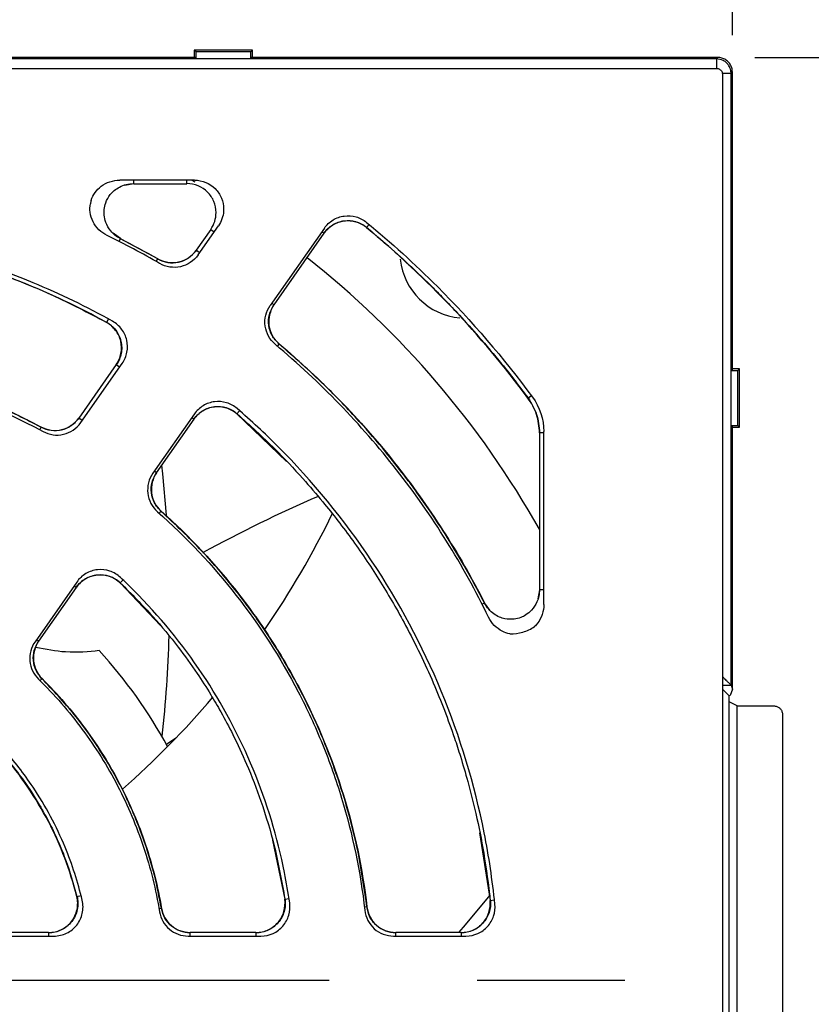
# Model space of a CAD drawing. Header units: millimetres. Extents: x 13 to 559, y 0 to 388.
# Tile 13 of 17: x 245 to 272, y 183 to 217. Entities that reach past the tile are written whole.
import ezdxf

# ---------------------------------------------------------------- set-up
doc = ezdxf.new("R2010")
doc.units = ezdxf.units.MM
doc.linetypes.add('SLD-Center', pattern=[30.48, 15.24, -5.08, 5.08, -5.08])
doc.linetypes.add('SLD-Solid', pattern=[0])
doc.layers.add('CENTER', color=40, linetype='SLD-Center')
doc.layers.add('DIMENSIONS', color=140, linetype='SLD-Solid', lineweight=25)
doc.styles.add('SLDTEXTSTYLE0', font='GOTHIC.TTF', dxfattribs={"width": 0.913})
doc.dimstyles.new('SLDDIMSTYLE0', dxfattribs={"dimtxt": 4.7625, "dimasz": 6.35, "dimexe": 0, "dimexo": 0.0625, "dimgap": 1.190625, "dimtad": 0, "dimtih": 1, "dimtoh": 1, "dimdec": 1, "dimrnd": 1e-09, "dimzin": 12, "dimdsep": 46, "dimtxsty": 'SLDTEXTSTYLE0', "dimsah": 1, "dimcen": 0.09, "dimadec": 0, "dimazin": 3, "dimtfac": 1, "dimtdec": 1, "dimtofl": 0, "dimtmove": 0, "dimatfit": 3, "dimfxl": 0, "dimfrac": 2, "dimtolj": 1, "dimtzin": 12, "dimarcsym": 0})

# ---------------------------------------------------------------- blocks, each defined once
blk = doc.blocks.new('_D')
at = {"layer": 'DIMENSIONS'}
for p, q in [((270.483, 215.699), (302.616, 215.699)), ((299.441, 215.699), (299.441, 191.826)), ((293.283, 184.701), (291.832, 184.701)), ((291.832, 184.701), (291.832, 177.14)), ((305.6, 184.701), (307.051, 184.701)), ((307.051, 184.701), (307.051, 177.14)), ((291.832, 177.14), (293.283, 177.14)), ((307.051, 177.14), (305.6, 177.14)), ((299.441, 152.299), (299.441, 176.173)), ((270.483, 152.299), (302.616, 152.299))]:
    blk.add_line(p, q, dxfattribs=at)
for points in [[(299.441, 215.699), (297.854, 209.349), (301.029, 209.349)], [(299.441, 152.299), (301.029, 158.649), (297.854, 158.649)]]:
    blk.add_solid(points, dxfattribs=at)
at = {"layer": 'DIMENSIONS', "char_height": 4.7625, "attachment_point": 1, "style": 'SLDTEXTSTYLE0'}
for s, insert in [('63.4', (293.283, 191.751)), ('2.50', (293.283, 183.223))]:
    blk.add_mtext(s, dxfattribs=dict(at, insert=insert))
blk = doc.blocks.new('_D_3')
at = {"layer": 'DIMENSIONS'}
for p, q in [((137.213, 216.469), (137.213, 248.753)), ((269.713, 216.469), (269.713, 248.753)), ((197.305, 246.279), (195.854, 246.279)), ((195.854, 246.279), (195.854, 238.719)), ((209.621, 246.279), (211.073, 246.279)), ((211.073, 246.279), (211.073, 238.719)), ((137.213, 245.578), (193.438, 245.578)), ((269.713, 245.578), (213.489, 245.578)), ((195.854, 238.719), (197.305, 238.719)), ((211.073, 238.719), (209.621, 238.719))]:
    blk.add_line(p, q, dxfattribs=at)
for points in [[(137.213, 245.578), (143.563, 243.99), (143.563, 247.165)], [(269.713, 245.578), (263.363, 247.165), (263.363, 243.99)]]:
    blk.add_solid(points, dxfattribs=at)
at = {"layer": 'DIMENSIONS', "char_height": 4.7625, "attachment_point": 1, "style": 'SLDTEXTSTYLE0'}
for s, insert in [('132.5', (195.546, 253.33)), ('5.22', (197.305, 244.802))]:
    blk.add_mtext(s, dxfattribs=dict(at, insert=insert))
blk = doc.blocks.new('SW_CENTERMARKSYMBOL_2')
at = {"layer": 'CENTER', "color": 0}
blk.add_line((5.08, 0), (34.14, 0), dxfattribs=at)

msp = doc.modelspace()

# ---------------------------------------------------------------- linework, layer by layer
for p, q in [((251.213, 215.949), (251.213, 215.699)), ((251.273, 215.89), (251.213, 215.949)), ((253.213, 215.949), (251.213, 215.949)), ((251.273, 215.654), (251.273, 215.89)), ((253.154, 215.89), (251.273, 215.89)), ((253.213, 215.949), (253.154, 215.89)), ((253.154, 215.654), (253.154, 215.89)), ((253.213, 215.699), (253.213, 215.949)), ((269.168, 215.654), (137.759, 215.654)), ((251.25, 215.699), (220.177, 215.699)), ((251.273, 215.654), (251.25, 215.699)), ((253.154, 215.654), (251.273, 215.654)), ((253.177, 215.699), (253.154, 215.654)), ((269.213, 215.699), (253.177, 215.699)), ((269.213, 215.699), (269.168, 215.654)), ((269.168, 215.654), (269.168, 215.326)), ((137.818, 215.326), (269.171, 215.326)), ((269.668, 215.154), (269.369, 215.154)), ((269.713, 215.199), (269.668, 215.154)), ((269.668, 194.136), (269.668, 215.154)), ((269.713, 204.963), (269.713, 215.199)), ((269.371, 215.126), (269.371, 152.873)), ((251.222, 211.485), (248.65, 211.485)), ((249.129, 211.364), (249.129, 211.485)), ((250.96, 211.364), (250.96, 211.485)), ((251.127, 211.485), (251.234, 211.424)), ((248.82, 211.317), (249.129, 211.365)), ((249.129, 211.364), (250.96, 211.364)), ((251.778, 209.793), (251.274, 209.075)), ((251.342, 208.915), (252.04, 209.913)), ((251.778, 209.793), (251.898, 209.71)), ((255.685, 209.836), (253.823, 207.178)), ((257.222, 209.965), (257.133, 209.857)), ((248.676, 209.476), (248.422, 209.659)), ((248.628, 209.382), (248.676, 209.476)), ((249.957, 208.777), (248.674, 209.472)), ((253.954, 207.198), (255.678, 209.661)), ((255.6, 209.715), (255.678, 209.661)), ((251.394, 208.991), (251.274, 209.075)), ((249.907, 208.691), (249.96, 208.782)), ((253.954, 207.198), (253.876, 207.253)), ((248.258, 206.716), (248.192, 206.598)), ((254.126, 205.859), (254.064, 205.786)), ((254.126, 205.859), (254.128, 205.862)), ((248.527, 205.151), (247.238, 203.311)), ((247.307, 203.154), (248.734, 205.191)), ((248.527, 205.151), (248.647, 205.067)), ((269.668, 204.94), (269.713, 204.963)), ((269.668, 203.059), (269.668, 204.94)), ((269.668, 204.94), (269.904, 204.94)), ((269.963, 204.999), (269.713, 204.999)), ((269.904, 204.94), (269.963, 204.999)), ((269.904, 203.059), (269.904, 204.94)), ((269.963, 202.999), (269.963, 204.999)), ((262.691, 204.001), (262.686, 203.997)), ((262.691, 204.001), (262.802, 204.084)), ((251.216, 203.453), (249.789, 201.416)), ((251.129, 203.329), (251.207, 203.275)), ((252.773, 203.561), (252.681, 203.455)), ((252.681, 203.455), (254.386, 201.821)), ((245.898, 202.911), (245.948, 203.004)), ((247.358, 203.227), (247.238, 203.311)), ((249.918, 201.434), (251.207, 203.275)), ((269.713, 203.036), (269.668, 203.059)), ((269.668, 203.059), (269.904, 203.059)), ((269.713, 193.999), (269.713, 203.036)), ((269.713, 202.999), (269.963, 202.999)), ((269.963, 202.999), (269.904, 203.059)), ((263.078, 202.808), (263.078, 197.415)), ((263.23, 202.808), (263.078, 202.808)), ((263.23, 196.905), (263.23, 202.848)), ((249.918, 201.434), (249.84, 201.489)), ((250.005, 200.042), (250.072, 200.117)), ((247.172, 197.678), (245.737, 195.629)), ((248.762, 197.75), (248.665, 197.647)), ((248.665, 197.647), (250.049, 196.18)), ((245.863, 195.643), (247.16, 197.495)), ((247.082, 197.55), (247.16, 197.495)), ((263.078, 197.415), (263.03, 197.105)), ((263.23, 197.415), (263.078, 197.415)), ((261.108, 196.921), (261.19, 196.963)), ((261.373, 196.708), (261.19, 196.962)), ((245.863, 195.643), (245.785, 195.697)), ((245.974, 194.357), (245.909, 194.291)), ((245.974, 194.357), (245.978, 194.361)), ((269.371, 194.137), (269.667, 194.137)), ((269.599, 193.771), (269.371, 193.999)), ((269.713, 193.999), (269.64, 193.779)), ((269.668, 194.136), (269.713, 193.999)), ((269.607, 174.226), (269.607, 193.772)), ((269.883, 193.423), (269.607, 193.56)), ((269.883, 174.576), (269.883, 193.423)), ((269.883, 193.423), (271.137, 193.423)), ((271.437, 193.123), (271.437, 174.875)), ((250.575, 192.311), (250.254, 192.097)), ((253.903, 188.805), (254.322, 186.78)), ((261.024, 189.066), (261.383, 186.739)), ((247.173, 186.876), (247.319, 186.913)), ((254.322, 186.78), (254.471, 186.803)), ((261.383, 186.739), (261.533, 186.755)), ((250.084, 186.464), (250.001, 186.449)), ((250.084, 186.464), (250.089, 186.464)), ((257.147, 186.516), (257.063, 186.506)), ((257.147, 186.516), (257.151, 186.517)), ((243.878, 185.514), (246.388, 185.514)), ((246.204, 185.635), (243.935, 185.635)), ((246.204, 185.635), (246.204, 185.514)), ((251.002, 185.514), (253.504, 185.514)), ((253.334, 185.635), (251.073, 185.635)), ((251.073, 185.514), (251.073, 185.635)), ((253.334, 185.635), (253.334, 185.514)), ((258.067, 185.514), (260.554, 185.514)), ((260.39, 185.635), (258.143, 185.635)), ((258.143, 185.514), (258.143, 185.635)), ((260.39, 185.635), (260.39, 185.514))]:
    msp.add_line(p, q)
at = {"flags": 128}
for points in [[(250.257, 199.979), (250.131, 201.398), (250.099, 201.693)], [(260.313, 185.635), (260.471, 185.816), (261.4, 186.926)]]:
    msp.add_lwpolyline(points, dxfattribs=at)
for centre, radius, start, end in [((235.73, 183.972), 28.495, 59.8959, 64.0195), ((235.535, 183.999), 31.6, 29.3534, 51.7675), ((260.535, 208.999), 2.25, 185.9268, 265.179), ((275.404, 154.683), 50.075, 113.4568, 118.5121), ((228.867, 213.205), 30.13, 325.2908, 334.0917), ((208.544, 196.995), 41.82, 353.6752, 358.4036), ((235.535, 183.999), 16.8, 28.5289, 42.368), ((228.867, 213.205), 30.13, 311.2765, 319.7061)]:
    msp.add_arc(centre, radius, start, end)
for points, knots in [([(269.668, 215.154), (269.668, 215.158), (269.668, 215.166), (269.667, 215.183), (269.665, 215.211), (269.656, 215.268), (269.634, 215.341), (269.589, 215.429), (269.517, 215.52), (269.379, 215.625), (269.248, 215.643), (269.168, 215.654)], [0, 0, 0, 0, 0.015693, 0.031386, 0.06277, 0.125519, 0.250865, 0.355168, 0.501523, 0.694928, 1, 1, 1, 1]), ([(269.713, 215.199), (269.712, 215.223), (269.71, 215.271), (269.695, 215.341), (269.67, 215.408), (269.635, 215.471), (269.592, 215.528), (269.542, 215.579), (269.485, 215.621), (269.422, 215.656), (269.355, 215.681), (269.285, 215.696), (269.237, 215.698), (269.213, 215.699)], [0, 0, 0, 0, 0.090916, 0.181828, 0.272736, 0.363643, 0.454548, 0.545452, 0.636357, 0.727264, 0.818172, 0.909084, 1, 1, 1, 1]), ([(269.171, 215.326), (269.185, 215.325), (269.211, 215.324), (269.248, 215.313), (269.283, 215.294), (269.303, 215.276), (269.313, 215.267)], [0, 0, 0, 0, 0.255106, 0.500021, 0.744925, 1, 1, 1, 1]), ([(269.313, 215.267), (269.322, 215.258), (269.339, 215.238), (269.358, 215.203), (269.369, 215.166), (269.371, 215.139), (269.371, 215.126)], [0, 0, 0, 0, 0.255075, 0.499979, 0.744894, 1, 1, 1, 1]), ([(247.67, 210.791), (247.731, 210.982), (247.851, 211.151), (248.195, 211.412), (248.42, 211.485), (248.65, 211.485)], [0, 0, 0, 0, 0.000777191, 0.000777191, 0.001652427, 0.001652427, 0.001652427, 0.001652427]), ([(251.222, 211.485), (251.485, 211.485), (251.746, 211.378), (252.024, 211.102), (252.098, 210.991), (252.198, 210.75), (252.223, 210.62), (252.223, 210.489)], [0, 0, 0, 0, 0.5, 0.5, 0.75, 0.75, 1, 1, 1, 1]), ([(248.674, 209.471), (248.609, 209.51), (248.486, 209.584), (248.304, 209.769), (248.166, 210.004), (248.107, 210.264), (248.108, 210.493), (248.164, 210.739), (248.291, 210.962), (248.463, 211.137), (248.645, 211.259), (248.872, 211.35), (249.041, 211.363), (249.129, 211.37)], [0, 0, 0, 0, 0.083954, 0.159461, 0.286387, 0.382162, 0.451855, 0.54018, 0.659415, 0.731605, 0.812292, 0.90182, 1, 1, 1, 1]), ([(251.962, 210.37), (251.963, 210.5), (251.937, 210.631), (251.837, 210.872), (251.763, 210.982), (251.485, 211.258), (251.224, 211.365), (250.96, 211.365)], [0, 0, 0, 0, 0.25, 0.25, 0.5, 0.5, 1, 1, 1, 1]), ([(248.213, 209.588), (248.006, 209.688), (247.835, 209.853), (247.68, 210.16), (247.647, 210.268), (247.62, 210.479), (247.623, 210.577), (247.641, 210.673)], [0.001808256, 0.001808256, 0.001808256, 0.001808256, 0.002683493, 0.002683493, 0.003121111, 0.003121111, 0.003500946, 0.003500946, 0.003500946, 0.003500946]), ([(252.223, 210.489), (252.223, 210.467), (252.223, 210.445), (252.209, 210.241), (252.145, 210.063), (252.04, 209.913)], [2.0533879, 2.0533879, 2.0533879, 2.0533879, 2.1201483, 2.1201483, 2.6642507, 2.6642507, 2.6642507, 2.6642507]), ([(255.671, 209.666), (255.714, 209.72), (255.801, 209.829), (255.97, 209.954), (256.158, 210.043), (256.361, 210.092), (256.569, 210.099), (256.774, 210.062), (256.969, 209.986), (257.082, 209.905), (257.138, 209.864)], [0, 0, 0, 0, 0.125503, 0.250696, 0.375491, 0.500115, 0.62512, 0.749605, 0.874741, 1, 1, 1, 1]), ([(257.133, 209.857), (257.027, 209.945), (256.902, 210.011), (256.638, 210.087), (256.498, 210.098), (256.227, 210.061), (256.094, 210.014), (255.86, 209.871), (255.756, 209.774), (255.678, 209.661)], [0, 0, 0, 0, 0.25, 0.25, 0.5, 0.5, 0.75, 0.75, 1, 1, 1, 1]), ([(255.685, 209.836), (255.764, 209.949), (255.867, 210.046), (256.1, 210.188), (256.233, 210.235), (256.503, 210.272), (256.643, 210.263), (256.907, 210.188), (257.031, 210.122), (257.137, 210.035)], [0, 0, 0, 0, 0.000532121, 0.000532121, 0.001064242, 0.001064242, 0.001596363, 0.001596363, 0.002128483, 0.002128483, 0.002128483, 0.002128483]), ([(248.403, 206.635), (247.519, 207.13), (246.606, 207.573), (244.101, 208.61), (242.469, 209.105), (239.139, 209.767), (237.442, 209.935), (234.047, 209.935), (232.35, 209.767), (229.02, 209.105), (227.388, 208.61), (224.884, 207.573), (223.97, 207.13), (223.086, 206.635)], [0.1688477, 0.1688477, 0.1688477, 0.1688477, 0.1875, 0.1875, 0.21875, 0.21875, 0.25, 0.25, 0.28125, 0.28125, 0.3125, 0.3125, 0.3311523, 0.3311523, 0.3311523, 0.3311523]), ([(223.231, 206.603), (223.773, 206.888), (224.775, 207.415), (226.211, 208.021), (227.414, 208.459), (228.405, 208.77), (229.267, 209.007), (230.659, 209.342), (232.673, 209.686), (235.308, 209.863), (237.907, 209.77), (239.859, 209.505), (241.224, 209.23), (242.163, 209.009), (243.328, 208.685), (244.752, 208.205), (246.422, 207.529), (247.574, 206.927), (248.195, 206.603)], [0, 0, 0, 0, 0.070477, 0.130304, 0.179361, 0.217894, 0.249904, 0.282318, 0.382755, 0.484692, 0.585934, 0.681806, 0.711101, 0.74635, 0.792792, 0.850409, 0.919339, 1, 1, 1, 1]), ([(248.192, 206.598), (246.278, 207.655), (244.267, 208.453), (241.633, 209.132), (241.099, 209.252), (240.028, 209.457), (239.492, 209.542), (237.879, 209.746), (236.799, 209.814), (235.173, 209.815), (234.63, 209.797), (233.542, 209.729), (232.997, 209.677), (231.38, 209.471), (230.32, 209.268), (228.232, 208.73), (227.204, 208.396), (225.184, 207.595), (224.189, 207.125), (223.234, 206.598)], [0, 0, 0, 0, 0.25, 0.25, 0.3125, 0.3125, 0.375, 0.375, 0.5, 0.5, 0.5625, 0.5625, 0.625, 0.625, 0.75, 0.75, 0.875, 0.875, 1, 1, 1, 1]), ([(257.137, 210.035), (257.983, 209.34), (258.795, 208.604), (260.756, 206.643), (261.844, 205.379), (262.838, 204.035)], [0.2105288, 0.2105288, 0.2105288, 0.2105288, 0.5, 0.5, 0.9409829, 0.9409829, 0.9409829, 0.9409829]), ([(257.137, 209.862), (257.463, 209.587), (258.05, 209.089), (258.806, 208.388), (259.375, 207.834), (259.863, 207.34), (260.387, 206.787), (261.045, 206.057), (261.842, 205.116), (262.391, 204.395), (262.691, 204.001)], [0, 0, 0, 0, 0.158173, 0.285483, 0.381935, 0.452471, 0.542858, 0.66424, 0.816619, 1, 1, 1, 1]), ([(251.282, 209.07), (251.199, 208.976), (251.034, 208.788), (250.68, 208.645), (250.299, 208.624), (250.07, 208.724), (249.955, 208.774)], [0, 0, 0, 0, 0.250569, 0.500155, 0.74981, 1, 1, 1, 1]), ([(249.959, 208.781), (250.174, 208.658), (250.433, 208.618), (250.915, 208.725), (251.132, 208.869), (251.275, 209.074)], [0, 0, 0, 0, 0.5, 0.5, 1, 1, 1, 1]), ([(251.342, 208.915), (251.198, 208.71), (250.98, 208.566), (250.618, 208.486), (250.493, 208.482), (250.248, 208.52), (250.13, 208.562), (250.023, 208.624)], [0, 0, 0, 0, 0.00095897, 0.00095897, 0.001438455, 0.001438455, 0.00191794, 0.00191794, 0.00191794, 0.00191794]), ([(254.001, 205.839), (253.809, 205.999), (253.683, 206.229), (253.635, 206.596), (253.641, 206.721), (253.7, 206.962), (253.752, 207.076), (253.823, 207.178)], [0, 0, 0, 0, 0.00095901, 0.00095901, 0.001438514, 0.001438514, 0.001918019, 0.001918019, 0.001918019, 0.001918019]), ([(253.953, 207.199), (253.811, 206.996), (253.749, 206.741), (253.812, 206.252), (253.936, 206.023), (254.128, 205.862)], [0, 0, 0, 0, 0.5, 0.5, 1, 1, 1, 1]), ([(254.124, 205.858), (254.038, 205.948), (253.866, 206.129), (253.756, 206.494), (253.769, 206.874), (253.889, 207.093), (253.949, 207.202)], [0, 0, 0, 0, 0.2505599, 0.5001552, 0.7498198, 1, 1, 1, 1]), ([(248.528, 205.151), (248.608, 205.265), (248.664, 205.397), (248.718, 205.671), (248.715, 205.814), (248.653, 206.085), (248.592, 206.214), (248.424, 206.437), (248.315, 206.53), (248.192, 206.598)], [0, 0, 0, 0, 0.25, 0.25, 0.5, 0.5, 0.75, 0.75, 1, 1, 1, 1]), ([(248.197, 206.607), (248.257, 206.569), (248.376, 206.492), (248.52, 206.334), (248.629, 206.153), (248.698, 205.953), (248.724, 205.742), (248.706, 205.531), (248.646, 205.326), (248.573, 205.205), (248.536, 205.145)], [0, 0, 0, 0, 0.125385, 0.250574, 0.375441, 0.500042, 0.624627, 0.749524, 0.874686, 1, 1, 1, 1]), ([(248.734, 205.191), (248.814, 205.305), (248.87, 205.436), (248.923, 205.709), (248.921, 205.852), (248.859, 206.122), (248.799, 206.251), (248.632, 206.473), (248.524, 206.568), (248.403, 206.635)], [0, 0, 0, 0, 0.000540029, 0.000540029, 0.001080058, 0.001080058, 0.001620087, 0.001620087, 0.002160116, 0.002160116, 0.002160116, 0.002160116]), ([(261.333, 196.468), (260.454, 198.272), (259.399, 199.959), (257.557, 202.315), (256.896, 203.074), (255.504, 204.513), (254.771, 205.195), (254.001, 205.839)], [0, 0, 0, 0, 0.00590314, 0.00590314, 0.00885471, 0.00885471, 0.01180628, 0.01180628, 0.01180628, 0.01180628]), ([(261.186, 196.961), (260.956, 197.396), (260.532, 198.201), (259.88, 199.271), (259.315, 200.128), (258.841, 200.796), (258.351, 201.453), (257.722, 202.247), (256.817, 203.294), (255.613, 204.552), (254.652, 205.397), (254.126, 205.859)], [0, 0, 0, 0, 0.12925, 0.238708, 0.328492, 0.398478, 0.453453, 0.543527, 0.664396, 0.816294, 1, 1, 1, 1]), ([(254.128, 205.862), (255.593, 204.628), (256.915, 203.266), (258.688, 201.033), (259.246, 200.254), (260.28, 198.645), (260.755, 197.816), (261.19, 196.962)], [0, 0, 0, 0, 0.5, 0.5, 0.75, 0.75, 1, 1, 1, 1]), ([(225.478, 202.85), (227.059, 203.711), (228.715, 204.359), (230.877, 204.91), (231.314, 205.007), (232.197, 205.174), (232.641, 205.243), (233.972, 205.41), (234.859, 205.464), (236.634, 205.464), (237.522, 205.409), (238.855, 205.242), (239.301, 205.172), (240.182, 205.005), (240.618, 204.908), (242.775, 204.358), (244.43, 203.711), (246.012, 202.85)], [0, 0, 0, 0, 0.00525154, 0.00525154, 0.00656443, 0.00656443, 0.00787732, 0.00787732, 0.01050309, 0.01050309, 0.01312886, 0.01312886, 0.01444174, 0.01444174, 0.01575463, 0.01575463, 0.02100617, 0.02100617, 0.02100617, 0.02100617]), ([(225.479, 203.004), (227.058, 203.854), (228.708, 204.493), (230.857, 205.036), (231.292, 205.131), (232.169, 205.296), (232.613, 205.365), (233.941, 205.53), (234.826, 205.584), (236.594, 205.584), (237.477, 205.53), (239.243, 205.312), (240.129, 205.147), (242.716, 204.494), (244.369, 203.854), (245.947, 203.004)], [0, 0, 0, 0, 0.25, 0.25, 0.3125, 0.3125, 0.375, 0.375, 0.5, 0.5, 0.625, 0.625, 0.75, 0.75, 1, 1, 1, 1]), ([(245.945, 202.999), (245.419, 203.266), (244.465, 203.752), (243.12, 204.281), (242.041, 204.638), (241.141, 204.89), (239.896, 205.188), (238.201, 205.471), (236.046, 205.612), (233.919, 205.538), (232.318, 205.325), (231.197, 205.104), (230.432, 204.928), (229.48, 204.669), (228.314, 204.285), (226.942, 203.743), (225.994, 203.26), (225.482, 202.999)], [0, 0, 0, 0, 0.083035, 0.150592, 0.203119, 0.243005, 0.28213, 0.383183, 0.484436, 0.585664, 0.682138, 0.711413, 0.746437, 0.792699, 0.850214, 0.91916, 1, 1, 1, 1]), ([(263.078, 202.808), (263.078, 203.022), (263.045, 203.231), (262.911, 203.638), (262.813, 203.825), (262.686, 203.997)], [0, 0, 0, 0, 0.5, 0.5, 1, 1, 1, 1]), ([(262.691, 204.002), (262.805, 203.818), (263.032, 203.452), (263.068, 203.023), (263.085, 202.808)], [0, 0, 0, 0, 0.5, 1, 1, 1, 1]), ([(251.199, 203.28), (251.244, 203.335), (251.332, 203.445), (251.504, 203.571), (251.695, 203.66), (251.902, 203.708), (252.113, 203.711), (252.321, 203.671), (252.518, 203.59), (252.63, 203.504), (252.686, 203.462)], [0, 0, 0, 0, 0.1253773, 0.2505648, 0.3754349, 0.5000424, 0.624633, 0.7495339, 0.8746942, 1, 1, 1, 1]), ([(252.681, 203.455), (252.576, 203.547), (252.45, 203.617), (252.184, 203.699), (252.041, 203.712), (251.765, 203.678), (251.63, 203.632), (251.391, 203.488), (251.286, 203.39), (251.206, 203.275)], [0, 0, 0, 0, 0.25, 0.25, 0.5, 0.5, 0.75, 0.75, 1, 1, 1, 1]), ([(252.686, 203.637), (252.581, 203.727), (252.456, 203.796), (252.19, 203.877), (252.047, 203.889), (251.773, 203.855), (251.638, 203.808), (251.4, 203.665), (251.295, 203.567), (251.216, 203.453)], [0, 0, 0, 0, 0.000540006, 0.000540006, 0.001080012, 0.001080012, 0.001620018, 0.001620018, 0.002160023, 0.002160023, 0.002160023, 0.002160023]), ([(252.685, 203.46), (253.122, 203.064), (253.907, 202.352), (254.872, 201.325), (255.588, 200.493), (256.157, 199.781), (256.836, 198.872), (257.633, 197.685), (258.573, 196.06), (259.435, 194.273), (260.02, 192.752), (260.39, 191.615), (260.643, 190.753), (260.92, 189.646), (261.196, 188.283), (261.321, 187.282), (261.389, 186.74)], [0, 0, 0, 0, 0.091755, 0.164695, 0.21895, 0.262331, 0.306493, 0.395283, 0.484388, 0.598244, 0.703435, 0.737573, 0.784042, 0.843145, 0.915019, 1, 1, 1, 1]), ([(261.547, 186.614), (261.464, 187.434), (261.342, 188.25), (260.85, 190.724), (260.355, 192.356), (259.056, 195.493), (258.252, 196.997), (256.366, 199.82), (255.284, 201.138), (253.634, 202.788), (253.167, 203.221), (252.686, 203.637)], [0.3632917, 0.3632917, 0.3632917, 0.3632917, 0.378472, 0.378472, 0.409722, 0.409722, 0.440972, 0.440972, 0.472222, 0.472222, 0.4839303, 0.4839303, 0.4839303, 0.4839303]), ([(247.246, 203.306), (247.164, 203.213), (247.003, 203.029), (246.657, 202.885), (246.285, 202.858), (246.057, 202.951), (245.944, 202.997)], [0, 0, 0, 0, 0.25076, 0.500078, 0.749799, 1, 1, 1, 1]), ([(245.947, 203.004), (246.161, 202.888), (246.416, 202.855), (246.887, 202.966), (247.099, 203.109), (247.239, 203.31)], [0, 0, 0, 0, 0.5, 0.5, 1, 1, 1, 1]), ([(246.012, 202.85), (246.225, 202.733), (246.481, 202.698), (246.954, 202.809), (247.167, 202.953), (247.307, 203.154)], [0, 0, 0, 0, 0.000941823, 0.000941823, 0.001883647, 0.001883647, 0.001883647, 0.001883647]), ([(249.789, 201.416), (249.649, 201.217), (249.586, 200.967), (249.644, 200.484), (249.762, 200.257), (249.946, 200.094)], [0, 0, 0, 0, 0.000941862, 0.000941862, 0.001883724, 0.001883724, 0.001883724, 0.001883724]), ([(249.917, 201.435), (249.778, 201.236), (249.715, 200.987), (249.771, 200.506), (249.888, 200.279), (250.071, 200.116)], [0, 0, 0, 0, 0.5, 0.5, 1, 1, 1, 1]), ([(250.067, 200.112), (249.985, 200.203), (249.821, 200.385), (249.719, 200.744), (249.736, 201.116), (249.854, 201.331), (249.913, 201.438)], [0, 0, 0, 0, 0.2507515, 0.5000771, 0.7498082, 1, 1, 1, 1]), ([(249.946, 200.094), (250.945, 199.214), (251.852, 198.247), (253.465, 196.183), (254.175, 195.081), (255.09, 193.323), (255.369, 192.72), (255.867, 191.501), (256.086, 190.883), (256.659, 189.005), (256.926, 187.72), (257.075, 186.401)], [0, 0, 0, 0, 0.00387123, 0.00387123, 0.00774246, 0.00774246, 0.00967807, 0.00967807, 0.01161369, 0.01161369, 0.01548491, 0.01548491, 0.01548491, 0.01548491]), ([(257.147, 186.516), (257.067, 187.083), (256.918, 188.142), (256.57, 189.596), (256.201, 190.814), (255.84, 191.807), (255.507, 192.611), (255.168, 193.352), (254.762, 194.16), (254.217, 195.127), (253.505, 196.242), (252.593, 197.477), (251.455, 198.812), (250.549, 199.662), (250.069, 200.113)], [0, 0, 0, 0, 0.10957, 0.204701, 0.285772, 0.353165, 0.407042, 0.452224, 0.509154, 0.580155, 0.664616, 0.762377, 0.873878, 1, 1, 1, 1]), ([(250.071, 200.116), (251.055, 199.24), (251.944, 198.287), (253.142, 196.75), (253.518, 196.219), (254.224, 195.12), (254.556, 194.549), (255.465, 192.803), (255.958, 191.599), (256.724, 189.114), (256.997, 187.829), (257.151, 186.516)], [0, 0, 0, 0, 0.25, 0.25, 0.375, 0.375, 0.5, 0.5, 0.75, 0.75, 1, 1, 1, 1]), ([(247.152, 197.501), (247.198, 197.557), (247.288, 197.67), (247.465, 197.797), (247.663, 197.887), (247.875, 197.931), (248.093, 197.93), (248.304, 197.882), (248.503, 197.792), (248.615, 197.7), (248.671, 197.654)], [0, 0, 0, 0, 0.1251435, 0.2502106, 0.3747976, 0.4998576, 0.624499, 0.7493985, 0.8746066, 1, 1, 1, 1]), ([(248.665, 197.647), (248.561, 197.746), (248.435, 197.823), (248.165, 197.916), (248.019, 197.932), (247.735, 197.904), (247.596, 197.858), (247.348, 197.713), (247.241, 197.613), (247.159, 197.496)], [0, 0, 0, 0, 0.25, 0.25, 0.5, 0.5, 0.75, 0.75, 1, 1, 1, 1]), ([(248.672, 197.835), (248.568, 197.932), (248.442, 198.008), (248.172, 198.098), (248.027, 198.114), (247.745, 198.085), (247.606, 198.039), (247.36, 197.894), (247.253, 197.795), (247.172, 197.678)], [0, 0, 0, 0, 0.000553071, 0.000553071, 0.001106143, 0.001106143, 0.001659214, 0.001659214, 0.002212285, 0.002212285, 0.002212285, 0.002212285]), ([(248.669, 197.652), (249.051, 197.272), (249.753, 196.572), (250.616, 195.516), (251.269, 194.612), (251.75, 193.863), (252.16, 193.162), (252.581, 192.371), (253.054, 191.355), (253.544, 190.081), (254.015, 188.536), (254.219, 187.395), (254.328, 186.781)], [0, 0, 0, 0, 0.129335, 0.23821, 0.327417, 0.397177, 0.452289, 0.522551, 0.612406, 0.721557, 0.850387, 1, 1, 1, 1]), ([(254.493, 186.653), (254.443, 187.001), (254.384, 187.348), (254.074, 188.909), (253.713, 190.101), (252.764, 192.391), (252.177, 193.489), (250.8, 195.55), (250.01, 196.512), (248.982, 197.54), (248.828, 197.689), (248.672, 197.835)], [0.3695985, 0.3695985, 0.3695985, 0.3695985, 0.3784722, 0.3784722, 0.4097222, 0.4097222, 0.4409722, 0.4409722, 0.4722222, 0.4722222, 0.4776236, 0.4776236, 0.4776236, 0.4776236]), ([(263.084, 197.415), (263.079, 197.34), (263.069, 197.197), (262.986, 196.951), (262.839, 196.721), (262.634, 196.551), (262.429, 196.448), (262.185, 196.386), (261.929, 196.398), (261.694, 196.472), (261.503, 196.579), (261.32, 196.74), (261.231, 196.884), (261.185, 196.96)], [0, 0, 0, 0, 0.08395, 0.159455, 0.286384, 0.382164, 0.451859, 0.540185, 0.659415, 0.731602, 0.812286, 0.901814, 1, 1, 1, 1]), ([(263.23, 196.905), (263.23, 196.675), (263.157, 196.449), (262.986, 196.224), (262.95, 196.184), (262.912, 196.147)], [0.002419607, 0.002419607, 0.002419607, 0.002419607, 0.003294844, 0.003294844, 0.003500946, 0.003500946, 0.003500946, 0.003500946]), ([(262.063, 195.898), (261.973, 195.915), (261.885, 195.945), (261.598, 196.09), (261.433, 196.261), (261.333, 196.468)], [0, 0, 0, 0, 0.000356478, 0.000356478, 0.001231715, 0.001231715, 0.001231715, 0.001231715]), ([(262.066, 195.897), (262.215, 195.894), (262.365, 195.915), (262.652, 195.999), (262.788, 196.064), (262.912, 196.147)], [0, 0, 0, 0, 0.5, 0.5, 1, 1, 1, 1]), ([(245.737, 195.629), (245.602, 195.436), (245.538, 195.198), (245.582, 194.729), (245.688, 194.508), (245.857, 194.342)], [0, 0, 0, 0, 0.000909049, 0.000909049, 0.001818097, 0.001818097, 0.001818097, 0.001818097]), ([(245.862, 195.643), (245.728, 195.452), (245.664, 195.215), (245.706, 194.748), (245.81, 194.527), (245.978, 194.361)], [0, 0, 0, 0, 0.5, 0.5, 1, 1, 1, 1]), ([(245.974, 194.357), (245.899, 194.449), (245.75, 194.631), (245.662, 194.979), (245.686, 195.337), (245.801, 195.543), (245.858, 195.647)], [0, 0, 0, 0, 0.250443, 0.500059, 0.749933, 1, 1, 1, 1]), ([(247.947, 195.321), (247.577, 195.282), (246.923, 195.215), (246.109, 195.361), (245.755, 195.424)], [0, 0, 0, 0, 0.565604, 1, 1, 1, 1]), ([(245.857, 194.342), (246.408, 193.804), (246.909, 193.228), (247.589, 192.311), (247.804, 191.996), (248.21, 191.347), (248.401, 191.013), (248.932, 189.991), (249.228, 189.29), (249.708, 187.85), (249.892, 187.11), (250.017, 186.351)], [0, 0, 0, 0, 0.002230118, 0.002230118, 0.003345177, 0.003345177, 0.004460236, 0.004460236, 0.006690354, 0.006690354, 0.008920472, 0.008920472, 0.008920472, 0.008920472]), ([(250.084, 186.464), (250.01, 186.847), (249.872, 187.552), (249.592, 188.498), (249.32, 189.257), (249.073, 189.85), (248.801, 190.439), (248.43, 191.155), (247.859, 192.096), (247.052, 193.219), (246.356, 193.956), (245.975, 194.358)], [0, 0, 0, 0, 0.129421, 0.23823, 0.327198, 0.396597, 0.451442, 0.542164, 0.664107, 0.81631, 1, 1, 1, 1]), ([(245.978, 194.361), (246.518, 193.826), (247.01, 193.255), (247.68, 192.345), (247.892, 192.033), (248.292, 191.392), (248.481, 191.06), (249.004, 190.054), (249.297, 189.363), (249.775, 187.943), (249.96, 187.214), (250.088, 186.464)], [0, 0, 0, 0, 0.25, 0.25, 0.375, 0.375, 0.5, 0.5, 0.75, 0.75, 1, 1, 1, 1]), ([(269.371, 194.433), (269.393, 194.411), (269.435, 194.369), (269.492, 194.312), (269.54, 194.264), (269.586, 194.218), (269.626, 194.178), (269.657, 194.147), (269.664, 194.14), (269.667, 194.137)], [0, 0, 0, 0, 0.155637, 0.297834, 0.426943, 0.543432, 0.706703, 0.857674, 1, 1, 1, 1]), ([(271.137, 193.423), (271.155, 193.422), (271.19, 193.42), (271.24, 193.406), (271.288, 193.384), (271.331, 193.354), (271.368, 193.317), (271.398, 193.274), (271.42, 193.226), (271.434, 193.176), (271.436, 193.141), (271.437, 193.123)], [0, 0, 0, 0, 0.1111813, 0.22231, 0.3334011, 0.4444695, 0.5555305, 0.6665989, 0.77769, 0.8888187, 1, 1, 1, 1]), ([(247.36, 186.743), (247.213, 187.365), (247.016, 187.976), (246.472, 189.288), (246.102, 189.981), (245.361, 191.09), (245.022, 191.528), (244.654, 191.941)], [0.38413169, 0.38413169, 0.38413169, 0.38413169, 0.4097222, 0.4097222, 0.4409722, 0.4409722, 0.46309051, 0.46309051, 0.46309051, 0.46309051]), ([(247.173, 186.876), (246.947, 187.776), (246.621, 188.632), (245.774, 190.262), (245.248, 191.038), (244.643, 191.736)], [0, 0, 0, 0, 0.5, 0.5, 1, 1, 1, 1]), ([(244.648, 191.741), (244.834, 191.516), (245.172, 191.109), (245.575, 190.528), (245.863, 190.066), (246.132, 189.595), (246.449, 188.972), (246.847, 188.045), (247.059, 187.3), (247.179, 186.878)], [0, 0, 0, 0, 0.158569, 0.286401, 0.383233, 0.453836, 0.580591, 0.76211, 1, 1, 1, 1]), ([(247.183, 186.879), (247.197, 186.803), (247.224, 186.652), (247.198, 186.422), (247.125, 186.204), (247.005, 186.007), (246.844, 185.844), (246.65, 185.72), (246.433, 185.64), (246.281, 185.629), (246.204, 185.623)], [0, 0, 0, 0, 0.125884, 0.250832, 0.375559, 0.500474, 0.62501, 0.74962, 0.874662, 1, 1, 1, 1]), ([(246.204, 185.634), (246.355, 185.634), (246.508, 185.669), (246.779, 185.8), (246.9, 185.898), (247.085, 186.136), (247.151, 186.276), (247.213, 186.574), (247.211, 186.727), (247.173, 186.876)], [0, 0, 0, 0, 0.25, 0.25, 0.5, 0.5, 0.75, 0.75, 1, 1, 1, 1]), ([(246.388, 185.514), (246.538, 185.514), (246.689, 185.549), (246.959, 185.678), (247.079, 185.775), (247.218, 185.95), (247.259, 186.015), (247.323, 186.15), (247.347, 186.221), (247.396, 186.443), (247.395, 186.594), (247.36, 186.743)], [0, 0, 0, 0, 0.000582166, 0.000582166, 0.001164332, 0.001164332, 0.001455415, 0.001455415, 0.001746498, 0.001746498, 0.002328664, 0.002328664, 0.002328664, 0.002328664]), ([(254.332, 186.782), (254.338, 186.71), (254.349, 186.566), (254.309, 186.351), (254.227, 186.15), (254.103, 185.971), (253.944, 185.822), (253.758, 185.711), (253.551, 185.639), (253.406, 185.629), (253.334, 185.624)], [0, 0, 0, 0, 0.12515, 0.250219, 0.374803, 0.499858, 0.624494, 0.749391, 0.8746, 1, 1, 1, 1]), ([(253.334, 185.634), (253.477, 185.634), (253.621, 185.665), (253.881, 185.784), (253.999, 185.872), (254.185, 186.088), (254.255, 186.217), (254.334, 186.493), (254.343, 186.639), (254.322, 186.78)], [0, 0, 0, 0, 0.25, 0.25, 0.5, 0.5, 0.75, 0.75, 1, 1, 1, 1]), ([(261.392, 186.74), (261.395, 186.669), (261.401, 186.528), (261.354, 186.32), (261.268, 186.126), (261.144, 185.955), (260.986, 185.813), (260.803, 185.707), (260.601, 185.638), (260.46, 185.629), (260.39, 185.624)], [0, 0, 0, 0, 0.125383, 0.250572, 0.375439, 0.500042, 0.624628, 0.749526, 0.874688, 1, 1, 1, 1]), ([(260.39, 185.634), (260.529, 185.634), (260.669, 185.664), (260.924, 185.777), (261.04, 185.861), (261.226, 186.068), (261.297, 186.192), (261.383, 186.457), (261.398, 186.6), (261.383, 186.739)], [0, 0, 0, 0, 0.25, 0.25, 0.5, 0.5, 0.75, 0.75, 1, 1, 1, 1]), ([(251.073, 185.628), (250.955, 185.64), (250.721, 185.665), (250.413, 185.851), (250.178, 186.123), (250.114, 186.35), (250.082, 186.463)], [0, 0, 0, 0, 0.250446, 0.500059, 0.749931, 1, 1, 1, 1]), ([(250.088, 186.464), (250.128, 186.233), (250.249, 186.02), (250.608, 185.718), (250.837, 185.634), (251.073, 185.634)], [0, 0, 0, 0, 0.5, 0.5, 1, 1, 1, 1]), ([(253.504, 185.514), (253.646, 185.514), (253.79, 185.545), (254.049, 185.663), (254.166, 185.75), (254.352, 185.965), (254.422, 186.093), (254.502, 186.366), (254.513, 186.512), (254.493, 186.653)], [0, 0, 0, 0, 0.000553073, 0.000553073, 0.001106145, 0.001106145, 0.001659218, 0.001659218, 0.002212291, 0.002212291, 0.002212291, 0.002212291]), ([(257.075, 186.401), (257.102, 186.159), (257.22, 185.93), (257.582, 185.606), (257.821, 185.514), (258.067, 185.514)], [0, 0, 0, 0, 0.000941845, 0.000941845, 0.001883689, 0.001883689, 0.001883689, 0.001883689]), ([(258.143, 185.628), (258.021, 185.641), (257.777, 185.668), (257.462, 185.868), (257.226, 186.158), (257.172, 186.396), (257.144, 186.516)], [0, 0, 0, 0, 0.250754, 0.5000773, 0.7498055, 1, 1, 1, 1]), ([(257.151, 186.516), (257.179, 186.275), (257.297, 186.047), (257.659, 185.725), (257.898, 185.634), (258.143, 185.634)], [0, 0, 0, 0, 0.5, 0.5, 1, 1, 1, 1]), ([(260.554, 185.514), (260.693, 185.514), (260.833, 185.544), (261.087, 185.656), (261.203, 185.74), (261.388, 185.945), (261.46, 186.069), (261.546, 186.333), (261.562, 186.475), (261.547, 186.614)], [0, 0, 0, 0, 0.000540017, 0.000540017, 0.001080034, 0.001080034, 0.001620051, 0.001620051, 0.002160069, 0.002160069, 0.002160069, 0.002160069]), ([(250.017, 186.351), (250.055, 186.118), (250.176, 185.904), (250.535, 185.599), (250.766, 185.514), (251.002, 185.514)], [0, 0, 0, 0, 0.000909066, 0.000909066, 0.001818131, 0.001818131, 0.001818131, 0.001818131])]:
    msp.add_open_spline(points, degree=3, knots=knots)
for points in [[(247.669, 210.788), (247.658, 210.75), (247.649, 210.712), (247.641, 210.673)], [(247.67, 210.791), (247.67, 210.79), (247.669, 210.789), (247.669, 210.788)], [(251.778, 209.793), (251.897, 209.961), (251.962, 210.166), (251.962, 210.37)], [(262.686, 203.997), (261.079, 206.165), (259.21, 208.137), (257.133, 209.857)], [(248.676, 209.476), (249.11, 209.255), (249.538, 209.024), (249.959, 208.781)], [(262.838, 204.035), (263.091, 203.693), (263.23, 203.273), (263.23, 202.848)], [(262.063, 195.898), (262.064, 195.897), (262.065, 195.897), (262.066, 195.897)], [(269.667, 194.137), (269.667, 194.137), (269.668, 194.136), (269.668, 194.136)], [(269.64, 193.779), (269.639, 193.776), (269.625, 193.774), (269.599, 193.771)]]:
    msp.add_open_spline(points, degree=3)

# ---------------------------------------------------------------- block references
at = {"layer": 'CENTER'}
msp.add_blockref('SW_CENTERMARKSYMBOL_2', (235.535, 183.999), dxfattribs=at)

# ---------------------------------------------------------------- dimensions: what is measured, and where the dimension line sits
at = {"layer": 'DIMENSIONS'}
dim = msp.add_linear_dim(base=(137.213, 245.578), p1=(269.713, 215.199), p2=(137.213, 215.199), dimstyle='SLDDIMSTYLE0', dxfattribs=at)
dim.commit()
dim.dimension.update_dxf_attribs({"geometry": '_D_3', "text_midpoint": (203.463, 245.578), "dimtype": 160})
dim = msp.add_linear_dim(base=(299.441, 152.299), p1=(269.213, 215.699), p2=(269.213, 152.299), angle=90, dimstyle='SLDDIMSTYLE0', dxfattribs=at)
dim.commit()
dim.dimension.update_dxf_attribs({"geometry": '_D', "text_midpoint": (299.441, 183.999), "dimtype": 160})

doc.saveas('drawing.dxf')
